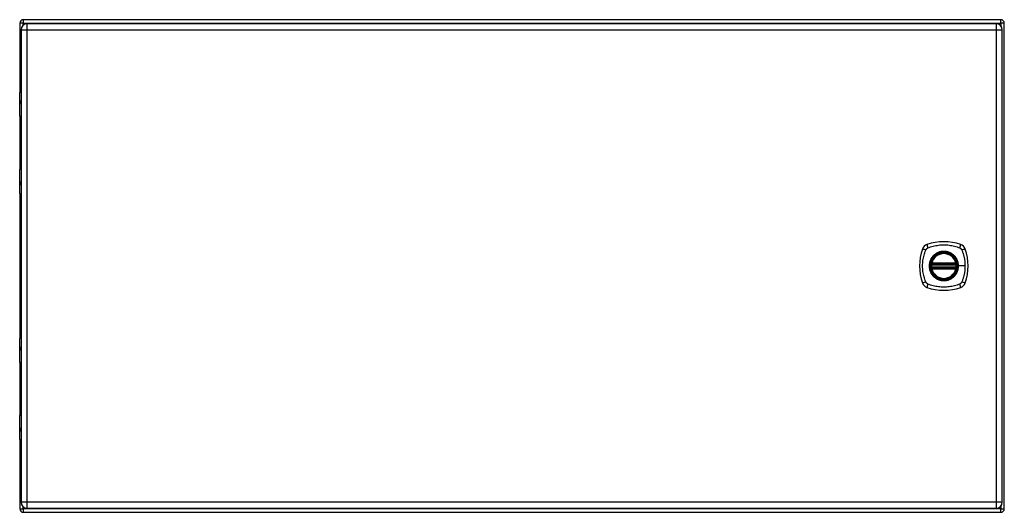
# Model space of a CAD drawing. Header units: inches. Extents: x 13 to 154, y 13 to 91.
# Tile 5 of 6: x 67 to 91, y 47 to 59. Entities that reach past the tile are written whole.
import ezdxf

# ---------------------------------------------------------------- set-up
doc = ezdxf.new("R2010")
doc.units = ezdxf.units.IN
doc.header["$MEASUREMENT"] = 0
doc.layers.add('Visible Edges(ANSI)', color=7, linetype='Continuous', lineweight=25)
doc.layers.add('Visible Tangent Edges(ANSI)', color=7, linetype='Continuous', lineweight=25)

msp = doc.modelspace()

# ---------------------------------------------------------------- linework, layer by layer
at = {"layer": 'Visible Edges(ANSI)'}
for p, q in [((67.074, 58.423), (67.074, 56.747)), ((90.99, 58.507), (67.158, 58.507)), ((90.878, 58.408), (67.252, 58.408)), ((91.074, 46.591), (91.074, 58.423)), ((67.106, 58.262), (67.106, 46.751)), ((91.024, 46.751), (91.024, 58.262)), ((67.071, 56.153), (67.071, 56.737)), ((67.091, 56.757), (67.106, 56.757)), ((67.106, 56.513), (67.103, 56.513)), ((67.103, 56.469), (67.106, 56.469)), ((67.074, 56.143), (67.074, 54.87)), ((67.106, 56.137), (67.087, 56.137)), ((67.071, 54.277), (67.071, 54.861)), ((67.087, 54.877), (67.106, 54.877)), ((67.106, 54.544), (67.103, 54.544)), ((67.103, 54.501), (67.106, 54.501)), ((67.074, 54.266), (67.074, 50.747)), ((67.106, 54.257), (67.091, 54.257)), ((89.307, 52.567), (89.893, 52.567)), ((89.303, 52.547), (89.897, 52.547)), ((89.897, 52.468), (89.303, 52.468)), ((89.893, 52.448), (89.307, 52.448)), ((67.071, 50.153), (67.071, 50.737)), ((67.091, 50.757), (67.106, 50.757)), ((67.106, 50.513), (67.103, 50.513)), ((67.103, 50.469), (67.106, 50.469)), ((67.074, 50.143), (67.074, 48.87)), ((67.106, 50.137), (67.087, 50.137)), ((67.071, 48.277), (67.071, 48.861)), ((67.087, 48.877), (67.106, 48.877)), ((67.106, 48.544), (67.103, 48.544)), ((67.103, 48.501), (67.106, 48.501)), ((67.074, 48.266), (67.074, 46.591)), ((67.106, 48.257), (67.091, 48.257)), ((67.252, 46.605), (90.878, 46.605)), ((67.158, 46.507), (90.99, 46.507))]:
    msp.add_line(p, q, dxfattribs=at)
at = {"layer": 'Visible Edges(ANSI)', "flags": 128}
for points in [[(89.292, 52.561), (89.292, 52.56), (89.292, 52.56), (89.291, 52.56), (89.291, 52.56), (89.291, 52.559), (89.291, 52.559), (89.291, 52.558), (89.291, 52.557), (89.291, 52.556), (89.291, 52.555), (89.291, 52.554), (89.29, 52.553), (89.29, 52.552), (89.29, 52.551), (89.29, 52.55), (89.29, 52.548), (89.289, 52.547), (89.289, 52.545), (89.289, 52.544), (89.289, 52.542), (89.289, 52.541), (89.289, 52.539), (89.288, 52.538), (89.288, 52.536)], [(89.288, 52.479), (89.288, 52.477), (89.289, 52.476), (89.289, 52.474), (89.289, 52.472), (89.289, 52.471), (89.289, 52.469), (89.289, 52.468), (89.29, 52.466), (89.29, 52.465), (89.29, 52.464), (89.29, 52.463), (89.29, 52.461), (89.291, 52.46), (89.291, 52.459), (89.291, 52.458), (89.291, 52.457), (89.291, 52.457), (89.291, 52.456), (89.291, 52.455), (89.291, 52.455), (89.291, 52.455), (89.292, 52.454), (89.292, 52.454), (89.292, 52.454)], [(89.912, 52.536), (89.912, 52.538), (89.911, 52.539), (89.911, 52.541), (89.911, 52.542), (89.911, 52.544), (89.911, 52.545), (89.91, 52.547), (89.91, 52.548), (89.91, 52.55), (89.91, 52.551), (89.91, 52.552), (89.91, 52.553), (89.909, 52.554), (89.909, 52.555), (89.909, 52.556), (89.909, 52.557), (89.909, 52.558), (89.909, 52.559), (89.909, 52.559), (89.909, 52.56), (89.909, 52.56), (89.908, 52.56), (89.908, 52.56), (89.908, 52.561)], [(89.908, 52.454), (89.908, 52.454), (89.908, 52.454), (89.909, 52.455), (89.909, 52.455), (89.909, 52.455), (89.909, 52.456), (89.909, 52.457), (89.909, 52.457), (89.909, 52.458), (89.909, 52.459), (89.909, 52.46), (89.91, 52.461), (89.91, 52.463), (89.91, 52.464), (89.91, 52.465), (89.91, 52.466), (89.91, 52.468), (89.911, 52.469), (89.911, 52.471), (89.911, 52.472), (89.911, 52.474), (89.911, 52.476), (89.912, 52.477), (89.912, 52.479)]]:
    msp.add_lwpolyline(points, dxfattribs=at)
at = {"layer": 'Visible Edges(ANSI)'}
for radius in [0.32, 0.315]:
    msp.add_circle((89.6, 52.507), radius, dxfattribs=at)
for centre, radius, start, end in [((67.158, 58.423), 0.084, 90, 180), ((67.252, 58.262), 0.146, 90, 180), ((90.878, 58.262), 0.146, 0, 90), ((90.99, 58.423), 0.084, 0, 90), ((67.091, 56.737), 0.0197, 90, 180), ((67.087, 56.153), 0.0157, 180, 270), ((67.087, 54.861), 0.0157, 90, 180), ((67.091, 54.277), 0.0197, 180, 270), ((89.6, 51.818), 1.28, 71.2278, 108.7722), ((90.289, 52.507), 1.28, 161.2278, 198.7722), ((89.245, 52.862), 0.177, 108.7722, 161.2278), ((89.6, 52.507), 0.313, 13.6344, 166.3656), ((89.955, 52.862), 0.177, 18.7722, 71.2278), ((88.911, 52.507), 1.28, 341.2278, 18.7722), ((89.6, 52.507), 0.313, 166.3656, 170.216), ((89.307, 52.578), 0.0118, 166.3656, 270), ((89.893, 52.578), 0.0118, 270, 13.6344), ((89.6, 52.507), 0.313, 9.784, 13.6344), ((89.6, 52.507), 0.313, 174.7499, 185.2501), ((89.303, 52.559), 0.0118, 170.216, 270), ((89.303, 52.456), 0.0118, 90, 189.784), ((89.6, 52.507), 0.313, 189.784, 193.6344), ((89.307, 52.436), 0.0118, 90, 193.6344), ((89.6, 52.507), 0.313, 193.6344, 346.3656), ((89.893, 52.436), 0.0118, 346.3656, 90), ((89.897, 52.559), 0.0118, 270, 9.784), ((89.897, 52.456), 0.0118, 350.216, 90), ((89.6, 52.507), 0.313, 346.3656, 350.216), ((89.6, 52.507), 0.313, 354.7499, 5.2501), ((89.245, 52.153), 0.177, 198.7722, 251.2278), ((89.955, 52.153), 0.177, 288.7722, 341.2278), ((89.6, 53.196), 1.28, 251.2278, 288.7722), ((67.091, 50.737), 0.0197, 90, 180), ((67.087, 50.153), 0.0157, 180, 270), ((67.087, 48.861), 0.0157, 90, 180), ((67.091, 48.277), 0.0197, 180, 270), ((67.158, 46.591), 0.084, 180, 270), ((67.252, 46.751), 0.146, 180, 270), ((90.878, 46.751), 0.146, 270, 0), ((90.99, 46.591), 0.084, 270, 0)]:
    msp.add_arc(centre, radius, start, end, dxfattribs=at)
at = {"layer": 'Visible Tangent Edges(ANSI)'}
for p, q in [((67.158, 58.423), (67.074, 58.423)), ((67.158, 58.507), (67.158, 58.423)), ((67.158, 58.423), (90.99, 58.423)), ((67.158, 58.374), (67.158, 58.423)), ((67.252, 58.262), (67.252, 58.408)), ((90.878, 58.408), (90.878, 58.262)), ((90.99, 58.423), (90.99, 58.507)), ((90.99, 58.423), (90.99, 58.356)), ((91.074, 58.423), (90.99, 58.423)), ((67.106, 58.262), (67.252, 58.262)), ((67.252, 58.262), (90.878, 58.262)), ((67.252, 46.751), (67.252, 58.262)), ((90.878, 58.262), (91.024, 58.262)), ((90.878, 58.262), (90.878, 46.751)), ((67.106, 56.737), (67.071, 56.737)), ((67.094, 56.523), (67.106, 56.523)), ((67.106, 56.46), (67.094, 56.46)), ((67.071, 56.153), (67.106, 56.153)), ((67.106, 54.861), (67.071, 54.861)), ((67.094, 54.554), (67.106, 54.554)), ((67.106, 54.491), (67.094, 54.491)), ((67.071, 54.277), (67.106, 54.277)), ((89.296, 52.581), (89.307, 52.578)), ((89.307, 52.567), (89.307, 52.578)), ((89.893, 52.578), (89.307, 52.578)), ((89.307, 52.557), (89.307, 52.567)), ((89.893, 52.578), (89.904, 52.581)), ((89.893, 52.578), (89.893, 52.567)), ((89.893, 52.567), (89.893, 52.557)), ((89.288, 52.536), (89.3, 52.535)), ((89.288, 52.479), (89.3, 52.48)), ((89.298, 52.56), (89.292, 52.561)), ((89.292, 52.454), (89.298, 52.455)), ((89.307, 52.436), (89.296, 52.434)), ((89.3, 52.535), (89.9, 52.535)), ((89.9, 52.48), (89.3, 52.48)), ((89.303, 52.547), (89.303, 52.557)), ((89.303, 52.458), (89.303, 52.468)), ((89.307, 52.557), (89.893, 52.557)), ((89.307, 52.448), (89.307, 52.458)), ((89.893, 52.458), (89.307, 52.458)), ((89.307, 52.436), (89.307, 52.448)), ((89.307, 52.436), (89.893, 52.436)), ((89.893, 52.458), (89.893, 52.448)), ((89.893, 52.448), (89.893, 52.436)), ((89.904, 52.434), (89.893, 52.436)), ((89.897, 52.557), (89.897, 52.547)), ((89.897, 52.468), (89.897, 52.458)), ((89.9, 52.535), (89.912, 52.536)), ((89.9, 52.48), (89.912, 52.479)), ((89.908, 52.561), (89.902, 52.56)), ((89.902, 52.455), (89.908, 52.454)), ((89.952, 52.507), (89.957, 52.507)), ((90.117, 52.507), (89.957, 52.507)), ((67.106, 50.737), (67.071, 50.737)), ((67.094, 50.523), (67.106, 50.523)), ((67.106, 50.46), (67.094, 50.46)), ((67.071, 50.153), (67.106, 50.153)), ((67.106, 48.861), (67.071, 48.861)), ((67.094, 48.554), (67.106, 48.554)), ((67.106, 48.491), (67.094, 48.491)), ((67.071, 48.277), (67.106, 48.277)), ((67.074, 46.591), (67.158, 46.591)), ((67.252, 46.751), (67.106, 46.751)), ((67.158, 46.591), (67.158, 46.639)), ((90.99, 46.591), (67.158, 46.591)), ((67.158, 46.591), (67.158, 46.507)), ((67.252, 46.605), (67.252, 46.751)), ((90.878, 46.751), (67.252, 46.751)), ((90.878, 46.751), (90.878, 46.605)), ((91.024, 46.751), (90.878, 46.751)), ((90.99, 46.658), (90.99, 46.591)), ((90.99, 46.591), (91.074, 46.591)), ((90.99, 46.507), (90.99, 46.591))]:
    msp.add_line(p, q, dxfattribs=at)
at = {"layer": 'Visible Tangent Edges(ANSI)', "flags": 128}
for points in [[(67.094, 56.523), (67.092, 56.522), (67.09, 56.522), (67.088, 56.52), (67.086, 56.519), (67.085, 56.517), (67.084, 56.514), (67.083, 56.511), (67.082, 56.507), (67.081, 56.504), (67.08, 56.5), (67.08, 56.495), (67.08, 56.491), (67.08, 56.487), (67.08, 56.483), (67.081, 56.479), (67.082, 56.475), (67.083, 56.471), (67.084, 56.468), (67.085, 56.466), (67.087, 56.463), (67.088, 56.462), (67.09, 56.461), (67.092, 56.46), (67.094, 56.46)], [(67.103, 56.469), (67.101, 56.47), (67.099, 56.47), (67.097, 56.471), (67.096, 56.472), (67.094, 56.474), (67.093, 56.475), (67.092, 56.477), (67.091, 56.48), (67.09, 56.482), (67.09, 56.485), (67.09, 56.488), (67.089, 56.491), (67.09, 56.494), (67.09, 56.497), (67.09, 56.5), (67.091, 56.502), (67.092, 56.505), (67.093, 56.507), (67.094, 56.509), (67.096, 56.51), (67.097, 56.511), (67.099, 56.512), (67.101, 56.513), (67.103, 56.513)], [(67.094, 54.554), (67.092, 54.554), (67.09, 54.553), (67.088, 54.552), (67.087, 54.55), (67.085, 54.548), (67.084, 54.546), (67.083, 54.542), (67.082, 54.539), (67.081, 54.535), (67.08, 54.531), (67.08, 54.527), (67.08, 54.523), (67.08, 54.518), (67.08, 54.514), (67.081, 54.51), (67.082, 54.506), (67.083, 54.503), (67.084, 54.5), (67.085, 54.497), (67.086, 54.495), (67.088, 54.493), (67.09, 54.492), (67.092, 54.491), (67.094, 54.491)], [(67.103, 54.501), (67.101, 54.501), (67.099, 54.502), (67.097, 54.502), (67.096, 54.504), (67.094, 54.505), (67.093, 54.507), (67.092, 54.509), (67.091, 54.511), (67.09, 54.514), (67.09, 54.517), (67.09, 54.52), (67.089, 54.523), (67.09, 54.526), (67.09, 54.528), (67.09, 54.531), (67.091, 54.534), (67.092, 54.536), (67.093, 54.538), (67.094, 54.54), (67.096, 54.542), (67.097, 54.543), (67.099, 54.544), (67.101, 54.544), (67.103, 54.544)], [(89.16, 52.119), (89.146, 52.152), (89.136, 52.183), (89.126, 52.215), (89.117, 52.246), (89.11, 52.278), (89.103, 52.311), (89.097, 52.343), (89.092, 52.376), (89.088, 52.408), (89.086, 52.441), (89.084, 52.474), (89.083, 52.507), (89.084, 52.54), (89.086, 52.573), (89.088, 52.606), (89.092, 52.639), (89.097, 52.671), (89.103, 52.704), (89.11, 52.736), (89.117, 52.768), (89.126, 52.8), (89.136, 52.831), (89.146, 52.862), (89.16, 52.896)], [(89.16, 52.896), (89.161, 52.899), (89.163, 52.901), (89.164, 52.904), (89.166, 52.907), (89.168, 52.909), (89.169, 52.912), (89.171, 52.914), (89.173, 52.917), (89.175, 52.919), (89.177, 52.922), (89.179, 52.924), (89.181, 52.926), (89.183, 52.928), (89.186, 52.93), (89.188, 52.932), (89.19, 52.934), (89.193, 52.936), (89.195, 52.938), (89.198, 52.94), (89.201, 52.941), (89.203, 52.943), (89.206, 52.945), (89.209, 52.946), (89.211, 52.947)], [(89.211, 52.947), (89.245, 52.961), (89.276, 52.972), (89.307, 52.981), (89.339, 52.99), (89.371, 52.998), (89.403, 53.005), (89.436, 53.01), (89.468, 53.015), (89.501, 53.019), (89.534, 53.022), (89.567, 53.023), (89.6, 53.024), (89.633, 53.023), (89.666, 53.022), (89.699, 53.019), (89.731, 53.015), (89.764, 53.01), (89.797, 53.005), (89.829, 52.998), (89.861, 52.99), (89.893, 52.981), (89.924, 52.972), (89.955, 52.961), (89.989, 52.947)], [(89.952, 52.507), (89.94, 52.416), (89.905, 52.331), (89.849, 52.258), (89.776, 52.202), (89.691, 52.167), (89.6, 52.155), (89.508, 52.167), (89.423, 52.203), (89.351, 52.258), (89.295, 52.331), (89.26, 52.416), (89.248, 52.508), (89.26, 52.599), (89.295, 52.684), (89.351, 52.757), (89.424, 52.812), (89.509, 52.848), (89.6, 52.859), (89.691, 52.847), (89.776, 52.812), (89.849, 52.756), (89.905, 52.683), (89.94, 52.599), (89.952, 52.507)], [(89.828, 52.782), (89.811, 52.795), (89.795, 52.806), (89.777, 52.817), (89.759, 52.827), (89.74, 52.835), (89.721, 52.843), (89.701, 52.849), (89.682, 52.855), (89.662, 52.859), (89.641, 52.862), (89.621, 52.864), (89.6, 52.864), (89.579, 52.864), (89.559, 52.862), (89.538, 52.859), (89.518, 52.855), (89.498, 52.849), (89.479, 52.843), (89.46, 52.835), (89.441, 52.827), (89.423, 52.817), (89.405, 52.806), (89.389, 52.795), (89.372, 52.782)], [(89.989, 52.947), (89.99, 52.947), (89.991, 52.946), (89.993, 52.945), (89.994, 52.945), (89.995, 52.944), (89.997, 52.943), (89.998, 52.942), (89.999, 52.941), (90.001, 52.941), (90.002, 52.94), (90.003, 52.939), (90.005, 52.938), (90.006, 52.937), (90.007, 52.936), (90.008, 52.935), (90.01, 52.934), (90.011, 52.933), (90.012, 52.932), (90.013, 52.931), (90.014, 52.93), (90.015, 52.929), (90.017, 52.928), (90.018, 52.927), (90.019, 52.926)], [(90.019, 52.926), (90.02, 52.925), (90.021, 52.924), (90.022, 52.923), (90.023, 52.922), (90.024, 52.92), (90.025, 52.919), (90.026, 52.918), (90.027, 52.917), (90.028, 52.916), (90.029, 52.914), (90.03, 52.913), (90.031, 52.912), (90.031, 52.911), (90.032, 52.909), (90.033, 52.908), (90.034, 52.907), (90.035, 52.906), (90.036, 52.904), (90.036, 52.903), (90.037, 52.901), (90.038, 52.9), (90.039, 52.899), (90.039, 52.897), (90.04, 52.896)], [(90.04, 52.896), (90.048, 52.878), (90.054, 52.862), (90.059, 52.847), (90.064, 52.831), (90.069, 52.816), (90.074, 52.8), (90.078, 52.784), (90.083, 52.768), (90.087, 52.752), (90.09, 52.736), (90.094, 52.72), (90.097, 52.704), (90.1, 52.688), (90.103, 52.672), (90.106, 52.655), (90.108, 52.639), (90.11, 52.623), (90.112, 52.606), (90.113, 52.59), (90.114, 52.573), (90.115, 52.557), (90.116, 52.54), (90.116, 52.524), (90.117, 52.507)], [(89.325, 52.735), (89.313, 52.719), (89.301, 52.702), (89.29, 52.684), (89.281, 52.666), (89.272, 52.647), (89.264, 52.628), (89.258, 52.609), (89.253, 52.589), (89.248, 52.569), (89.245, 52.548), (89.244, 52.528), (89.243, 52.507), (89.244, 52.487), (89.246, 52.466), (89.248, 52.446), (89.253, 52.426), (89.258, 52.406), (89.264, 52.386), (89.272, 52.367), (89.281, 52.348), (89.29, 52.33), (89.301, 52.313), (89.313, 52.296), (89.325, 52.28)], [(89.296, 52.581), (89.296, 52.58), (89.295, 52.579), (89.295, 52.578), (89.295, 52.577), (89.295, 52.576), (89.295, 52.575), (89.295, 52.575), (89.295, 52.574), (89.295, 52.573), (89.295, 52.572), (89.295, 52.571), (89.295, 52.57), (89.295, 52.569), (89.295, 52.568), (89.295, 52.567), (89.295, 52.566), (89.295, 52.565), (89.296, 52.564), (89.296, 52.563), (89.296, 52.563), (89.296, 52.562), (89.297, 52.561), (89.297, 52.56), (89.298, 52.56)], [(89.372, 52.782), (89.37, 52.78), (89.368, 52.778), (89.366, 52.777), (89.364, 52.775), (89.362, 52.773), (89.36, 52.771), (89.358, 52.769), (89.356, 52.767), (89.354, 52.765), (89.352, 52.763), (89.35, 52.761), (89.348, 52.76), (89.346, 52.758), (89.344, 52.756), (89.342, 52.754), (89.34, 52.752), (89.338, 52.75), (89.336, 52.747), (89.334, 52.745), (89.333, 52.743), (89.331, 52.741), (89.329, 52.739), (89.327, 52.737), (89.325, 52.735)], [(89.875, 52.735), (89.873, 52.737), (89.871, 52.739), (89.869, 52.741), (89.867, 52.743), (89.866, 52.745), (89.864, 52.747), (89.862, 52.75), (89.86, 52.752), (89.858, 52.754), (89.856, 52.756), (89.854, 52.758), (89.852, 52.76), (89.85, 52.761), (89.848, 52.763), (89.846, 52.765), (89.844, 52.767), (89.842, 52.769), (89.84, 52.771), (89.838, 52.773), (89.836, 52.775), (89.834, 52.777), (89.832, 52.778), (89.83, 52.78), (89.828, 52.782)], [(89.957, 52.507), (89.957, 52.518), (89.956, 52.528), (89.956, 52.538), (89.954, 52.548), (89.953, 52.559), (89.951, 52.569), (89.95, 52.579), (89.947, 52.589), (89.945, 52.599), (89.942, 52.609), (89.939, 52.619), (89.936, 52.628), (89.932, 52.638), (89.928, 52.647), (89.924, 52.657), (89.919, 52.666), (89.915, 52.675), (89.91, 52.684), (89.904, 52.693), (89.899, 52.702), (89.893, 52.71), (89.887, 52.719), (89.881, 52.727), (89.875, 52.735)], [(89.902, 52.56), (89.903, 52.56), (89.903, 52.561), (89.904, 52.562), (89.904, 52.563), (89.904, 52.563), (89.904, 52.564), (89.905, 52.565), (89.905, 52.566), (89.905, 52.567), (89.905, 52.568), (89.905, 52.569), (89.905, 52.57), (89.905, 52.571), (89.905, 52.572), (89.905, 52.573), (89.905, 52.574), (89.905, 52.575), (89.905, 52.575), (89.905, 52.576), (89.905, 52.577), (89.905, 52.578), (89.905, 52.579), (89.904, 52.58), (89.904, 52.581)], [(89.298, 52.455), (89.297, 52.454), (89.297, 52.454), (89.296, 52.453), (89.296, 52.452), (89.296, 52.451), (89.296, 52.45), (89.295, 52.45), (89.295, 52.449), (89.295, 52.448), (89.295, 52.447), (89.295, 52.446), (89.295, 52.445), (89.295, 52.444), (89.295, 52.443), (89.295, 52.442), (89.295, 52.441), (89.295, 52.44), (89.295, 52.439), (89.295, 52.438), (89.295, 52.437), (89.295, 52.436), (89.295, 52.435), (89.296, 52.435), (89.296, 52.434)], [(89.298, 52.56), (89.298, 52.559), (89.298, 52.559), (89.298, 52.559), (89.298, 52.559), (89.299, 52.559), (89.299, 52.559), (89.299, 52.558), (89.299, 52.558), (89.299, 52.558), (89.3, 52.558), (89.3, 52.558), (89.3, 52.558), (89.3, 52.558), (89.301, 52.558), (89.301, 52.557), (89.301, 52.557), (89.301, 52.557), (89.302, 52.557), (89.302, 52.557), (89.302, 52.557), (89.302, 52.557), (89.303, 52.557), (89.303, 52.557), (89.303, 52.557)], [(89.303, 52.458), (89.303, 52.458), (89.303, 52.458), (89.302, 52.458), (89.302, 52.458), (89.302, 52.458), (89.302, 52.458), (89.301, 52.457), (89.301, 52.457), (89.301, 52.457), (89.301, 52.457), (89.3, 52.457), (89.3, 52.457), (89.3, 52.457), (89.3, 52.457), (89.299, 52.457), (89.299, 52.456), (89.299, 52.456), (89.299, 52.456), (89.299, 52.456), (89.298, 52.456), (89.298, 52.456), (89.298, 52.456), (89.298, 52.455), (89.298, 52.455)], [(89.3, 52.535), (89.3, 52.536), (89.3, 52.536), (89.301, 52.537), (89.301, 52.538), (89.301, 52.539), (89.301, 52.539), (89.301, 52.54), (89.301, 52.541), (89.302, 52.541), (89.302, 52.542), (89.302, 52.543), (89.302, 52.543), (89.302, 52.544), (89.302, 52.544), (89.303, 52.545), (89.303, 52.545), (89.303, 52.546), (89.303, 52.546), (89.303, 52.546), (89.303, 52.546), (89.303, 52.547), (89.303, 52.547), (89.303, 52.547), (89.303, 52.547)], [(89.303, 52.468), (89.303, 52.468), (89.303, 52.468), (89.303, 52.468), (89.303, 52.468), (89.303, 52.469), (89.303, 52.469), (89.303, 52.469), (89.303, 52.47), (89.303, 52.47), (89.302, 52.47), (89.302, 52.471), (89.302, 52.471), (89.302, 52.472), (89.302, 52.473), (89.302, 52.473), (89.301, 52.474), (89.301, 52.475), (89.301, 52.475), (89.301, 52.476), (89.301, 52.477), (89.301, 52.478), (89.3, 52.478), (89.3, 52.479), (89.3, 52.48)], [(89.303, 52.557), (89.303, 52.557), (89.304, 52.557), (89.304, 52.557), (89.304, 52.557), (89.304, 52.557), (89.304, 52.557), (89.304, 52.557), (89.305, 52.557), (89.305, 52.557), (89.305, 52.557), (89.305, 52.557), (89.305, 52.557), (89.305, 52.557), (89.306, 52.557), (89.306, 52.557), (89.306, 52.557), (89.306, 52.557), (89.306, 52.557), (89.306, 52.557), (89.307, 52.557), (89.307, 52.557), (89.307, 52.557), (89.307, 52.557), (89.307, 52.557)], [(89.307, 52.458), (89.307, 52.458), (89.307, 52.458), (89.307, 52.458), (89.307, 52.458), (89.306, 52.458), (89.306, 52.458), (89.306, 52.458), (89.306, 52.458), (89.306, 52.458), (89.306, 52.458), (89.305, 52.458), (89.305, 52.458), (89.305, 52.458), (89.305, 52.458), (89.305, 52.458), (89.305, 52.458), (89.304, 52.458), (89.304, 52.458), (89.304, 52.458), (89.304, 52.458), (89.304, 52.458), (89.304, 52.458), (89.303, 52.458), (89.303, 52.458)], [(89.875, 52.28), (89.881, 52.288), (89.887, 52.296), (89.893, 52.304), (89.899, 52.313), (89.905, 52.322), (89.91, 52.331), (89.915, 52.34), (89.92, 52.349), (89.924, 52.358), (89.928, 52.367), (89.932, 52.377), (89.936, 52.386), (89.939, 52.396), (89.942, 52.406), (89.945, 52.416), (89.947, 52.426), (89.95, 52.436), (89.952, 52.446), (89.953, 52.456), (89.955, 52.466), (89.956, 52.477), (89.956, 52.487), (89.957, 52.497), (89.957, 52.507)], [(89.893, 52.557), (89.893, 52.557), (89.893, 52.557), (89.893, 52.557), (89.893, 52.557), (89.894, 52.557), (89.894, 52.557), (89.894, 52.557), (89.894, 52.557), (89.894, 52.557), (89.894, 52.557), (89.895, 52.557), (89.895, 52.557), (89.895, 52.557), (89.895, 52.557), (89.895, 52.557), (89.895, 52.557), (89.896, 52.557), (89.896, 52.557), (89.896, 52.557), (89.896, 52.557), (89.896, 52.557), (89.896, 52.557), (89.897, 52.557), (89.897, 52.557)], [(89.897, 52.458), (89.897, 52.458), (89.896, 52.458), (89.896, 52.458), (89.896, 52.458), (89.896, 52.458), (89.896, 52.458), (89.896, 52.458), (89.895, 52.458), (89.895, 52.458), (89.895, 52.458), (89.895, 52.458), (89.895, 52.458), (89.895, 52.458), (89.894, 52.458), (89.894, 52.458), (89.894, 52.458), (89.894, 52.458), (89.894, 52.458), (89.894, 52.458), (89.893, 52.458), (89.893, 52.458), (89.893, 52.458), (89.893, 52.458), (89.893, 52.458)], [(89.897, 52.557), (89.897, 52.557), (89.897, 52.557), (89.898, 52.557), (89.898, 52.557), (89.898, 52.557), (89.898, 52.557), (89.899, 52.557), (89.899, 52.557), (89.899, 52.557), (89.899, 52.558), (89.9, 52.558), (89.9, 52.558), (89.9, 52.558), (89.9, 52.558), (89.901, 52.558), (89.901, 52.558), (89.901, 52.558), (89.901, 52.559), (89.901, 52.559), (89.902, 52.559), (89.902, 52.559), (89.902, 52.559), (89.902, 52.559), (89.902, 52.56)], [(89.897, 52.547), (89.897, 52.547), (89.897, 52.547), (89.897, 52.547), (89.897, 52.546), (89.897, 52.546), (89.897, 52.546), (89.897, 52.546), (89.897, 52.545), (89.897, 52.545), (89.898, 52.544), (89.898, 52.544), (89.898, 52.543), (89.898, 52.543), (89.898, 52.542), (89.898, 52.541), (89.899, 52.541), (89.899, 52.54), (89.899, 52.539), (89.899, 52.539), (89.899, 52.538), (89.899, 52.537), (89.9, 52.536), (89.9, 52.536), (89.9, 52.535)], [(89.9, 52.48), (89.9, 52.479), (89.9, 52.478), (89.899, 52.478), (89.899, 52.477), (89.899, 52.476), (89.899, 52.475), (89.899, 52.475), (89.899, 52.474), (89.898, 52.473), (89.898, 52.473), (89.898, 52.472), (89.898, 52.471), (89.898, 52.471), (89.898, 52.47), (89.897, 52.47), (89.897, 52.47), (89.897, 52.469), (89.897, 52.469), (89.897, 52.469), (89.897, 52.468), (89.897, 52.468), (89.897, 52.468), (89.897, 52.468), (89.897, 52.468)], [(89.902, 52.455), (89.902, 52.455), (89.902, 52.456), (89.902, 52.456), (89.902, 52.456), (89.901, 52.456), (89.901, 52.456), (89.901, 52.456), (89.901, 52.456), (89.901, 52.457), (89.9, 52.457), (89.9, 52.457), (89.9, 52.457), (89.9, 52.457), (89.899, 52.457), (89.899, 52.457), (89.899, 52.457), (89.899, 52.457), (89.898, 52.458), (89.898, 52.458), (89.898, 52.458), (89.898, 52.458), (89.897, 52.458), (89.897, 52.458), (89.897, 52.458)], [(89.904, 52.434), (89.904, 52.435), (89.905, 52.435), (89.905, 52.436), (89.905, 52.437), (89.905, 52.438), (89.905, 52.439), (89.905, 52.44), (89.905, 52.441), (89.905, 52.442), (89.905, 52.443), (89.905, 52.444), (89.905, 52.445), (89.905, 52.446), (89.905, 52.447), (89.905, 52.448), (89.905, 52.449), (89.905, 52.45), (89.904, 52.45), (89.904, 52.451), (89.904, 52.452), (89.904, 52.453), (89.903, 52.454), (89.903, 52.454), (89.902, 52.455)], [(90.117, 52.507), (90.116, 52.491), (90.116, 52.474), (90.115, 52.458), (90.114, 52.441), (90.113, 52.425), (90.112, 52.408), (90.11, 52.392), (90.108, 52.376), (90.106, 52.359), (90.103, 52.343), (90.1, 52.327), (90.097, 52.311), (90.094, 52.294), (90.09, 52.278), (90.087, 52.262), (90.083, 52.246), (90.078, 52.231), (90.074, 52.215), (90.069, 52.199), (90.064, 52.183), (90.059, 52.168), (90.054, 52.152), (90.048, 52.137), (90.04, 52.119)], [(89.211, 52.067), (89.209, 52.069), (89.206, 52.07), (89.203, 52.072), (89.201, 52.073), (89.198, 52.075), (89.195, 52.077), (89.193, 52.079), (89.19, 52.08), (89.188, 52.082), (89.186, 52.084), (89.184, 52.086), (89.181, 52.089), (89.179, 52.091), (89.177, 52.093), (89.175, 52.095), (89.173, 52.098), (89.171, 52.1), (89.169, 52.103), (89.168, 52.105), (89.166, 52.108), (89.164, 52.111), (89.163, 52.113), (89.161, 52.116), (89.16, 52.119)], [(89.325, 52.28), (89.327, 52.278), (89.329, 52.276), (89.331, 52.273), (89.333, 52.271), (89.334, 52.269), (89.336, 52.267), (89.338, 52.265), (89.34, 52.263), (89.342, 52.261), (89.344, 52.259), (89.346, 52.257), (89.348, 52.255), (89.35, 52.253), (89.352, 52.251), (89.354, 52.249), (89.356, 52.247), (89.358, 52.246), (89.36, 52.244), (89.362, 52.242), (89.364, 52.24), (89.366, 52.238), (89.368, 52.236), (89.37, 52.235), (89.372, 52.233)], [(89.372, 52.233), (89.389, 52.22), (89.405, 52.208), (89.423, 52.198), (89.441, 52.188), (89.46, 52.179), (89.479, 52.172), (89.499, 52.165), (89.518, 52.16), (89.538, 52.156), (89.559, 52.153), (89.579, 52.151), (89.6, 52.151), (89.621, 52.151), (89.641, 52.153), (89.662, 52.156), (89.682, 52.16), (89.702, 52.165), (89.721, 52.172), (89.74, 52.179), (89.759, 52.188), (89.777, 52.198), (89.795, 52.208), (89.811, 52.22), (89.828, 52.233)], [(89.828, 52.233), (89.83, 52.235), (89.832, 52.236), (89.834, 52.238), (89.836, 52.24), (89.838, 52.242), (89.84, 52.244), (89.842, 52.246), (89.844, 52.247), (89.846, 52.249), (89.848, 52.251), (89.85, 52.253), (89.852, 52.255), (89.854, 52.257), (89.856, 52.259), (89.858, 52.261), (89.86, 52.263), (89.862, 52.265), (89.864, 52.267), (89.866, 52.269), (89.867, 52.271), (89.869, 52.273), (89.871, 52.276), (89.873, 52.278), (89.875, 52.28)], [(90.04, 52.119), (90.039, 52.116), (90.037, 52.113), (90.036, 52.111), (90.034, 52.108), (90.032, 52.105), (90.031, 52.103), (90.029, 52.1), (90.027, 52.098), (90.025, 52.095), (90.023, 52.093), (90.021, 52.091), (90.019, 52.089), (90.017, 52.087), (90.014, 52.084), (90.012, 52.082), (90.01, 52.08), (90.007, 52.079), (90.005, 52.077), (90.002, 52.075), (89.999, 52.073), (89.997, 52.072), (89.994, 52.07), (89.991, 52.069), (89.989, 52.067)], [(89.989, 52.067), (89.955, 52.054), (89.924, 52.043), (89.893, 52.033), (89.861, 52.025), (89.829, 52.017), (89.797, 52.01), (89.764, 52.004), (89.731, 51.999), (89.699, 51.996), (89.666, 51.993), (89.633, 51.991), (89.6, 51.991), (89.567, 51.991), (89.534, 51.993), (89.501, 51.996), (89.468, 51.999), (89.436, 52.004), (89.403, 52.01), (89.371, 52.017), (89.339, 52.025), (89.307, 52.034), (89.276, 52.043), (89.245, 52.054), (89.211, 52.067)], [(67.094, 50.523), (67.092, 50.522), (67.09, 50.522), (67.088, 50.52), (67.086, 50.519), (67.085, 50.517), (67.084, 50.514), (67.083, 50.511), (67.082, 50.507), (67.081, 50.504), (67.08, 50.5), (67.08, 50.495), (67.08, 50.491), (67.08, 50.487), (67.08, 50.483), (67.081, 50.479), (67.082, 50.475), (67.083, 50.471), (67.084, 50.468), (67.085, 50.466), (67.087, 50.463), (67.088, 50.462), (67.09, 50.461), (67.092, 50.46), (67.094, 50.46)], [(67.103, 50.469), (67.101, 50.47), (67.099, 50.47), (67.097, 50.471), (67.096, 50.472), (67.094, 50.474), (67.093, 50.475), (67.092, 50.477), (67.091, 50.48), (67.09, 50.482), (67.09, 50.485), (67.09, 50.488), (67.089, 50.491), (67.09, 50.494), (67.09, 50.497), (67.09, 50.5), (67.091, 50.502), (67.092, 50.505), (67.093, 50.507), (67.094, 50.509), (67.096, 50.51), (67.097, 50.511), (67.099, 50.512), (67.101, 50.513), (67.103, 50.513)], [(67.094, 48.554), (67.092, 48.554), (67.09, 48.553), (67.088, 48.552), (67.087, 48.55), (67.085, 48.548), (67.084, 48.546), (67.083, 48.542), (67.082, 48.539), (67.081, 48.535), (67.08, 48.531), (67.08, 48.527), (67.08, 48.523), (67.08, 48.518), (67.08, 48.514), (67.081, 48.51), (67.082, 48.506), (67.083, 48.503), (67.084, 48.5), (67.085, 48.497), (67.086, 48.495), (67.088, 48.493), (67.09, 48.492), (67.092, 48.491), (67.094, 48.491)], [(67.103, 48.501), (67.101, 48.501), (67.099, 48.502), (67.097, 48.502), (67.096, 48.504), (67.094, 48.505), (67.093, 48.507), (67.092, 48.509), (67.091, 48.511), (67.09, 48.514), (67.09, 48.517), (67.09, 48.52), (67.089, 48.523), (67.09, 48.526), (67.09, 48.528), (67.09, 48.531), (67.091, 48.534), (67.092, 48.536), (67.093, 48.538), (67.094, 48.54), (67.096, 48.542), (67.097, 48.543), (67.099, 48.544), (67.101, 48.544), (67.103, 48.544)]]:
    msp.add_lwpolyline(points, dxfattribs=at)
at = {"layer": 'Visible Tangent Edges(ANSI)'}
for radius in [0.346, 0.342, 0.325, 0.324]:
    msp.add_circle((89.6, 52.507), radius, dxfattribs=at)
for start, end in [(13.6344, 166.3656), (174.7499, 185.2501), (193.6344, 346.3656), (354.7499, 5.2501)]:
    msp.add_arc((89.6, 52.507), 0.301, start, end, dxfattribs=at)
for centre, major_axis, ratio, start_param, end_param in [((67.103, 56.523), (0, -0.00984), 0.879139, 4.712389, 6.283185), ((67.103, 56.46), (0, 0.00984), 0.879139, 0, 1.570796), ((67.103, 54.554), (0, -0.00984), 0.879139, 4.712389, 6.283185), ((67.103, 54.491), (0, 0.00984), 0.879139, 0, 1.570796), ((89.188, 52.882), (-0.112, 0.037), 0.042597, 4.975842, 6.113112), ((89.226, 52.92), (-0.037, 0.112), 0.042597, 0.170073, 1.307344), ((89.974, 52.92), (0.037, 0.112), 0.042597, 4.975842, 6.113112), ((90.012, 52.882), (0.112, 0.037), 0.042597, 0.170073, 1.307344), ((89.292, 52.56), (0.00773, 0.00893), 0.431674, 4.96723, 6.283185), ((89.303, 52.555), (0.0021, 0.0116), 0.025638, 0, 1.426581), ((89.897, 52.555), (-0.0021, 0.0116), 0.025638, 4.856604, 6.283185), ((89.908, 52.56), (-0.00773, 0.00893), 0.431674, 0, 1.315955), ((89.292, 52.454), (0.00773, -0.00893), 0.431674, 0, 1.315955), ((89.303, 52.46), (0.0021, -0.0116), 0.025638, 4.856604, 6.283185), ((89.897, 52.46), (-0.0021, -0.0116), 0.025638, 0, 1.426581), ((89.908, 52.454), (-0.00773, -0.00893), 0.431674, 4.96723, 6.283185), ((89.188, 52.133), (-0.112, -0.037), 0.042597, 0.170073, 1.307344), ((90.012, 52.133), (0.112, -0.037), 0.042597, 4.975842, 6.113112), ((89.226, 52.095), (-0.037, -0.112), 0.042597, 4.975842, 6.113112), ((89.974, 52.095), (0.037, -0.112), 0.042597, 0.170073, 1.307344), ((67.103, 50.523), (0, -0.00984), 0.879139, 4.712389, 6.283185), ((67.103, 50.46), (0, 0.00984), 0.879139, 0, 1.570796), ((67.103, 48.554), (0, -0.00984), 0.879139, 4.712389, 6.283185), ((67.103, 48.491), (0, 0.00984), 0.879139, 0, 1.570796)]:
    msp.add_ellipse(centre, major_axis=major_axis, ratio=ratio, start_param=start_param, end_param=end_param, dxfattribs=at)

doc.saveas('drawing.dxf')
